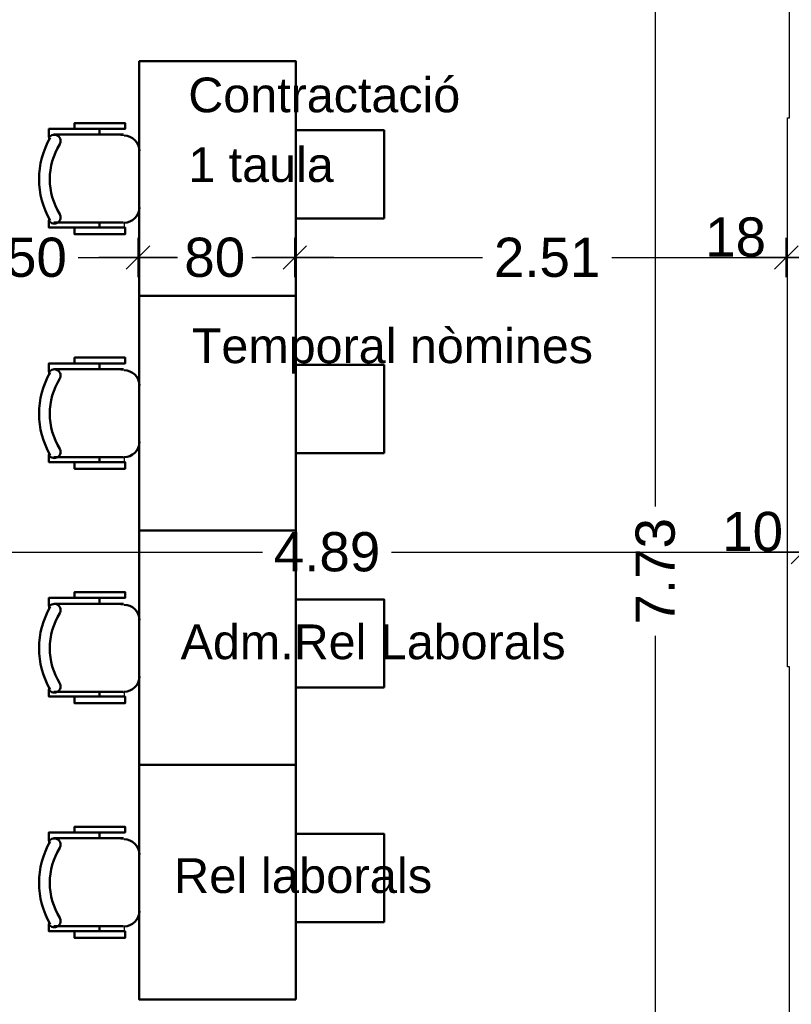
# Model space of a CAD drawing. Header units: metres. Extents: x -1 to 439, y -6 to 33.
# Tile 24 of 29: x 417.41 to 421.35, y 18.18 to 23.2. Entities that reach past the tile are written whole.
import ezdxf

# ---------------------------------------------------------------- set-up
doc = ezdxf.new("R2010")
doc.units = ezdxf.units.M
doc.header["$PDMODE"] = 65
doc.linetypes.add('CONTINUA', pattern=[0])
for name, color, linetype, lineweight in [('P1 COTES', 7, 'CONTINUA', 25), ('P1 MOBLES', 7, 'CONTINUA', 25), ('P1 SUPERFICI LLIURE', 7, 'CONTINUA', 25), ('P1 TEXT', 7, 'CONTINUA', 25)]:
    doc.layers.add(name, color=color, linetype=linetype, lineweight=lineweight)
doc.styles.add('ARIAL', font='arial.ttf')
doc.dimstyles.new('DIMSTYLE_4', dxfattribs={"dimtxt": 0.2, "dimasz": 0.2, "dimexe": 0, "dimexo": 1e-06, "dimgap": 0.1, "dimtad": 0, "dimrnd": 0.005, "dimzin": 4, "dimdsep": 46, "dimtxsty": 'ARIAL', "dimblk1": 'ALL_ML_STRICH', "dimblk2": 'ALL_ML_STRICH', "dimsah": 1, "dimcen": 0, "dimse1": 1, "dimse2": 1, "dimclrd": 2, "dimclre": 2, "dimclrt": 2, "dimadec": 0, "dimazin": 0, "dimtfac": 1, "dimtdec": 0, "dimtix": 1, "dimtmove": 2, "dimatfit": 3, "dimfxl": 0, "dimtzin": 0, "dimlwd": 0, "dimlwe": 35, "dimarcsym": 0})
doc.dimstyles.new('DIMSTYLE_5', dxfattribs={"dimtxt": 0.2, "dimasz": 0.2, "dimexe": 0, "dimexo": 1e-06, "dimgap": 0.1, "dimtad": 2, "dimdec": 0, "dimlfac": 100, "dimrnd": 0.5, "dimzin": 4, "dimdsep": 46, "dimtxsty": 'ARIAL', "dimblk1": 'ALL_ML_STRICH', "dimblk2": 'ALL_ML_STRICH', "dimsah": 1, "dimcen": 0, "dimse1": 1, "dimse2": 1, "dimclrd": 2, "dimclre": 2, "dimclrt": 2, "dimadec": 0, "dimazin": 0, "dimtfac": 1, "dimtdec": 0, "dimtix": 1, "dimtmove": 2, "dimatfit": 3, "dimfxl": 0, "dimtvp": 1.2, "dimtzin": 0, "dimlwd": 0, "dimlwe": 35, "dimarcsym": 0})
doc.dimstyles.new('DIMSTYLE_6', dxfattribs={"dimtxt": 0.2, "dimasz": 0.2, "dimexe": 0, "dimexo": 1e-06, "dimgap": 0.1, "dimtad": 0, "dimdec": 0, "dimlfac": 100, "dimrnd": 0.5, "dimzin": 4, "dimdsep": 46, "dimtxsty": 'ARIAL', "dimblk1": 'ALL_ML_STRICH', "dimblk2": 'ALL_ML_STRICH', "dimsah": 1, "dimcen": 0, "dimse1": 1, "dimse2": 1, "dimclrd": 2, "dimclre": 2, "dimclrt": 2, "dimadec": 0, "dimazin": 0, "dimtfac": 1, "dimtdec": 0, "dimtix": 1, "dimtmove": 2, "dimatfit": 3, "dimfxl": 0, "dimtzin": 0, "dimlwd": 0, "dimlwe": 35, "dimarcsym": 0})

# ---------------------------------------------------------------- blocks, each defined once
blk = doc.blocks.new('ALL_ML_STRICH')
at = {"color": 0, "linetype": 'ByBlock', "lineweight": -2}
for p, q in [((-0.3, -0.3), (0.3, 0.3)), ((0, -0.5), (0, 0.5)), ((-1, 0), (0.5, 0))]:
    blk.add_line(p, q, dxfattribs=at)
blk = doc.blocks.new('*D51')
at = {"layer": 'DEFPOINTS', "color": 2, "linetype": 'CONTINUA', "lineweight": 35, "transparency": 33554687}
for p in [(416.5111, 21.9898), (416.5111, 21.7095), (418.0115, 21.617)]:
    blk.add_point(p, dxfattribs=at)
at = {"layer": 'P1 COTES', "color": 2, "linetype": 'CONTINUA', "lineweight": -2, "transparency": 33554687}
for p, q in [((416.5111, 21.9898), (417.0461, 21.9898)), ((417.7061, 21.9898), (418.0115, 21.9898))]:
    blk.add_line(p, q, dxfattribs=at)
at = {"layer": 'P1 COTES', "color": 2, "linetype": 'CONTINUA', "lineweight": 35, "transparency": 33554687, "xscale": 0.2, "yscale": 0.2, "zscale": 0.2, "rotation": 180}
blk.add_blockref('ALL_ML_STRICH', (416.5111, 21.9898), dxfattribs=at)
at = {"layer": 'P1 COTES', "color": 2, "linetype": 'CONTINUA', "lineweight": 35, "transparency": 33554687, "xscale": 0.2, "yscale": 0.2, "zscale": 0.2}
blk.add_blockref('ALL_ML_STRICH', (418.0115, 21.9898), dxfattribs=at)
at = {"layer": 'P1 COTES', "color": 2, "linetype": 'CONTINUA', "lineweight": 35, "transparency": 33554687, "insert": (417.3761, 21.9899), "char_height": 0.2, "width": 0.8, "attachment_point": 5, "style": 'ARIAL'}
blk.add_mtext('\\A1;{\\A1;{1.50\\H0.132000;\\S^ ;}}', dxfattribs=at)
blk = doc.blocks.new('*D52')
at = {"layer": 'DEFPOINTS', "color": 2, "linetype": 'CONTINUA', "lineweight": 35, "transparency": 33554687}
for p in [(418.0115, 21.9898), (418.8115, 21.7942), (418.0115, 21.617)]:
    blk.add_point(p, dxfattribs=at)
at = {"layer": 'P1 COTES', "color": 2, "linetype": 'CONTINUA', "lineweight": -2, "transparency": 33554687}
for p, q in [((418.0115, 21.9898), (418.2128, 21.9898)), ((418.5928, 21.9898), (418.8115, 21.9898))]:
    blk.add_line(p, q, dxfattribs=at)
at = {"layer": 'P1 COTES', "color": 2, "linetype": 'CONTINUA', "lineweight": 35, "transparency": 33554687, "xscale": 0.2, "yscale": 0.2, "zscale": 0.2, "rotation": 180}
blk.add_blockref('ALL_ML_STRICH', (418.0115, 21.9898), dxfattribs=at)
at = {"layer": 'P1 COTES', "color": 2, "linetype": 'CONTINUA', "lineweight": 35, "transparency": 33554687, "xscale": 0.2, "yscale": 0.2, "zscale": 0.2}
blk.add_blockref('ALL_ML_STRICH', (418.8115, 21.9898), dxfattribs=at)
at = {"layer": 'P1 COTES', "color": 2, "linetype": 'CONTINUA', "lineweight": 35, "transparency": 33554687, "insert": (418.4028, 21.9898), "char_height": 0.2, "width": 0.4, "attachment_point": 5, "style": 'ARIAL'}
blk.add_mtext('\\A1;{80}', dxfattribs=at)
blk = doc.blocks.new('*D53')
at = {"layer": 'DEFPOINTS', "color": 2, "linetype": 'CONTINUA', "lineweight": 35, "transparency": 33554687}
for p in [(418.8115, 21.9898), (418.8115, 21.7942), (421.3211, 21.7022)]:
    blk.add_point(p, dxfattribs=at)
at = {"layer": 'P1 COTES', "color": 2, "linetype": 'CONTINUA', "lineweight": -2, "transparency": 33554687}
for p, q in [((418.8115, 21.9898), (419.7701, 21.9898)), ((420.4301, 21.9898), (421.3211, 21.9898))]:
    blk.add_line(p, q, dxfattribs=at)
at = {"layer": 'P1 COTES', "color": 2, "linetype": 'CONTINUA', "lineweight": 35, "transparency": 33554687, "xscale": 0.2, "yscale": 0.2, "zscale": 0.2, "rotation": 180}
blk.add_blockref('ALL_ML_STRICH', (418.8115, 21.9898), dxfattribs=at)
at = {"layer": 'P1 COTES', "color": 2, "linetype": 'CONTINUA', "lineweight": 35, "transparency": 33554687, "xscale": 0.2, "yscale": 0.2, "zscale": 0.2}
blk.add_blockref('ALL_ML_STRICH', (421.3211, 21.9898), dxfattribs=at)
at = {"layer": 'P1 COTES', "color": 2, "linetype": 'CONTINUA', "lineweight": 35, "transparency": 33554687, "insert": (420.1001, 21.9898), "char_height": 0.2, "width": 0.8, "attachment_point": 5, "style": 'ARIAL'}
blk.add_mtext('\\A1;{\\A1;{2.51\\H0.132000;\\S^ ;}}', dxfattribs=at)
blk = doc.blocks.new('*D54')
at = {"layer": 'DEFPOINTS', "color": 2, "linetype": 'CONTINUA', "lineweight": 35, "transparency": 33554687}
for p in [(421.3211, 21.9898), (421.5011, 21.9944), (421.3211, 21.7022)]:
    blk.add_point(p, dxfattribs=at)
at = {"layer": 'P1 COTES', "color": 2, "linetype": 'CONTINUA', "lineweight": -2, "transparency": 33554687}
blk.add_line((421.3211, 21.9898), (421.5011, 21.9898), dxfattribs=at)
at = {"layer": 'P1 COTES', "color": 2, "linetype": 'CONTINUA', "lineweight": 35, "transparency": 33554687, "xscale": 0.2, "yscale": 0.2, "zscale": 0.2, "rotation": 180}
blk.add_blockref('ALL_ML_STRICH', (421.3211, 21.9898), dxfattribs=at)
at = {"layer": 'P1 COTES', "color": 2, "linetype": 'CONTINUA', "lineweight": 35, "transparency": 33554687, "xscale": 0.2, "yscale": 0.2, "zscale": 0.2}
blk.add_blockref('ALL_ML_STRICH', (421.5011, 21.9898), dxfattribs=at)
at = {"layer": 'P1 COTES', "color": 2, "linetype": 'CONTINUA', "lineweight": 35, "transparency": 33554687, "insert": (421.0626, 22.0933), "char_height": 0.2, "width": 0.4, "attachment_point": 5, "style": 'ARIAL'}
blk.add_mtext('\\A1;{18}', dxfattribs=at)
blk = doc.blocks.new('*D61')
at = {"layer": 'DEFPOINTS', "color": 2, "linetype": 'CONTINUA', "lineweight": 35, "transparency": 33554687}
for p in [(420.9426, 24.2395), (420.6531, 16.5095), (421.1361, 16.5095)]:
    blk.add_point(p, dxfattribs=at)
at = {"layer": 'P1 COTES', "color": 2, "linetype": 'CONTINUA', "lineweight": -2, "transparency": 33554687}
for p, q in [((420.6531, 20.7189), (420.6531, 24.2395)), ((420.6531, 16.5095), (420.6531, 20.0589))]:
    blk.add_line(p, q, dxfattribs=at)
at = {"layer": 'P1 COTES', "color": 2, "linetype": 'CONTINUA', "lineweight": 35, "transparency": 33554687, "xscale": 0.2, "yscale": 0.2, "zscale": 0.2}
for p, rotation in [((420.6531, 24.2395), 90), ((420.6531, 16.5095), 270)]:
    blk.add_blockref('ALL_ML_STRICH', p, dxfattribs=dict(at, rotation=rotation))
at = {"layer": 'P1 COTES', "color": 2, "linetype": 'CONTINUA', "lineweight": 35, "transparency": 33554687, "insert": (420.6531, 20.3889), "char_height": 0.2, "width": 0.8, "attachment_point": 5, "rotation": 90, "style": 'ARIAL'}
blk.add_mtext('\\A1;{\\A1;{7.73\\H0.132000;\\S^ ;}}', dxfattribs=at)
blk = doc.blocks.new('*D155')
at = {"layer": 'DEFPOINTS', "color": 2, "linetype": 'CONTINUA', "lineweight": 35, "transparency": 33554687}
for p in [(416.517, 22.3195), (416.517, 20.4871), (421.407, 19.3149)]:
    blk.add_point(p, dxfattribs=at)
at = {"layer": 'P1 COTES', "color": 2, "linetype": 'CONTINUA', "lineweight": -2, "transparency": 33554687}
for p, q in [((416.517, 20.4871), (418.6462, 20.4871)), ((419.3062, 20.4871), (421.407, 20.4871))]:
    blk.add_line(p, q, dxfattribs=at)
at = {"layer": 'P1 COTES', "color": 2, "linetype": 'CONTINUA', "lineweight": 35, "transparency": 33554687, "xscale": 0.2, "yscale": 0.2, "zscale": 0.2, "rotation": 180}
blk.add_blockref('ALL_ML_STRICH', (416.517, 20.4871), dxfattribs=at)
at = {"layer": 'P1 COTES', "color": 2, "linetype": 'CONTINUA', "lineweight": 35, "transparency": 33554687, "xscale": 0.2, "yscale": 0.2, "zscale": 0.2}
blk.add_blockref('ALL_ML_STRICH', (421.407, 20.4871), dxfattribs=at)
at = {"layer": 'P1 COTES', "color": 2, "linetype": 'CONTINUA', "lineweight": 35, "transparency": 33554687, "insert": (418.9762, 20.4871), "char_height": 0.2, "width": 0.8, "attachment_point": 5, "style": 'ARIAL'}
blk.add_mtext('\\A1;{\\A1;{4.89\\H0.132000;\\S^ ;}}', dxfattribs=at)
blk = doc.blocks.new('*D156')
at = {"layer": 'DEFPOINTS', "color": 2, "linetype": 'CONTINUA', "lineweight": 35, "transparency": 33554687}
for p in [(421.407, 20.4871), (421.407, 19.3149), (421.507, 19.3149)]:
    blk.add_point(p, dxfattribs=at)
at = {"layer": 'P1 COTES', "color": 2, "linetype": 'CONTINUA', "lineweight": -2, "transparency": 33554687}
blk.add_line((421.407, 20.4871), (421.507, 20.4871), dxfattribs=at)
at = {"layer": 'P1 COTES', "color": 2, "linetype": 'CONTINUA', "lineweight": 35, "transparency": 33554687, "xscale": 0.2, "yscale": 0.2, "zscale": 0.2, "rotation": 180}
blk.add_blockref('ALL_ML_STRICH', (421.407, 20.4871), dxfattribs=at)
at = {"layer": 'P1 COTES', "color": 2, "linetype": 'CONTINUA', "lineweight": 35, "transparency": 33554687, "xscale": 0.2, "yscale": 0.2, "zscale": 0.2}
blk.add_blockref('ALL_ML_STRICH', (421.507, 20.4871), dxfattribs=at)
at = {"layer": 'P1 COTES', "color": 2, "linetype": 'CONTINUA', "lineweight": 35, "transparency": 33554687, "insert": (421.1496, 20.5905), "char_height": 0.2, "width": 0.4, "attachment_point": 5, "style": 'ARIAL'}
blk.add_mtext('\\A1;{10}', dxfattribs=at)

msp = doc.modelspace()

# ---------------------------------------------------------------- linework, layer by layer
at = {"layer": 'P1 MOBLES', "color": 202, "linetype": 'CONTINUA', "lineweight": 50, "transparency": 33554687}
for p, q in [((417.93691, 22.617), (417.58132, 22.617)), ((417.81414, 22.64663), (417.81414, 22.617)), ((418.01734, 22.24872), (418.01734, 22.53657)), ((417.58132, 22.16829), (417.93691, 22.16829)), ((417.81414, 22.14289), (417.81414, 22.16829)), ((417.93691, 21.42006), (417.58132, 21.42006)), ((417.81414, 21.44969), (417.81414, 21.42006)), ((418.01734, 21.05177), (418.01734, 21.33963)), ((417.58132, 20.97134), (417.93691, 20.97134)), ((417.81414, 20.94594), (417.81414, 20.97134)), ((417.81414, 20.25274), (417.81414, 20.22311)), ((417.93691, 20.22311), (417.58132, 20.22311)), ((418.01734, 19.85482), (418.01734, 20.14268)), ((417.58132, 19.77439), (417.93691, 19.77439)), ((417.81414, 19.74899), (417.81414, 19.77439)), ((417.81414, 19.0558), (417.81414, 19.02616)), ((417.93691, 19.02616), (417.58132, 19.02616)), ((418.01734, 18.65788), (418.01734, 18.94573)), ((417.58132, 18.57745), (417.93691, 18.57745)), ((417.81414, 18.55205), (417.81414, 18.57745))]:
    msp.add_line(p, q, dxfattribs=at)
for points in [[(418.81741, 21.79417), (418.81741, 22.99112), (418.01734, 22.99112), (418.01734, 21.79417), (418.81741, 21.79417)], [(419.26741, 22.18925), (418.81741, 22.18925), (418.81741, 22.63925), (419.26741, 22.63925), (419.26741, 22.18925)], [(418.81741, 20.59722), (418.81741, 21.79417), (418.01734, 21.79417), (418.01734, 20.59722), (418.81741, 20.59722)], [(419.26741, 20.9923), (418.81741, 20.9923), (418.81741, 21.4423), (419.26741, 21.4423), (419.26741, 20.9923)], [(418.81741, 19.40028), (418.81741, 20.59722), (418.01734, 20.59722), (418.01734, 19.40028), (418.81741, 19.40028)], [(419.26741, 19.79535), (418.81741, 19.79535), (418.81741, 20.24535), (419.26741, 20.24535), (419.26741, 19.79535)], [(418.81741, 18.20333), (418.81741, 19.40028), (418.01734, 19.40028), (418.01734, 18.20333), (418.81741, 18.20333)], [(419.26741, 18.59841), (418.81741, 18.59841), (418.81741, 19.04841), (419.26741, 19.04841), (419.26741, 18.59841)]]:
    msp.add_lwpolyline(points, close=True, dxfattribs=at)
for points in [[(417.68715, 22.64663), (417.68715, 22.67627), (417.94537, 22.67627), (417.94537, 22.64663), (417.55592, 22.64663), (417.55592, 22.6043)], [(417.5577, 22.60226), (417.56176, 22.60718), (417.56658, 22.61109), (417.57197, 22.61394), (417.57776, 22.6157), (417.58378, 22.61633), (417.58986, 22.61581), (417.59581, 22.61409), (417.60148, 22.61113), (417.60644, 22.60712), (417.6104, 22.60234), (417.6133, 22.59698), (417.61512, 22.59121), (417.61582, 22.58519), (417.61535, 22.57911), (417.61369, 22.57314), (417.6108, 22.56745)], [(417.93967, 22.6121), (417.95546, 22.61051), (417.97016, 22.60594), (417.98346, 22.59872), (417.99505, 22.58916), (418.00461, 22.57757), (418.01183, 22.56427), (418.0164, 22.54957), (418.01799, 22.53378)], [(417.6108, 22.21225), (417.61369, 22.20656), (417.61535, 22.20059), (417.61582, 22.19451), (417.61512, 22.18849), (417.6133, 22.18272), (417.6104, 22.17736), (417.60644, 22.17258), (417.60148, 22.16856), (417.59581, 22.16561), (417.58986, 22.16389), (417.58378, 22.16336), (417.57776, 22.164), (417.57197, 22.16576), (417.56658, 22.16861), (417.56176, 22.17252), (417.5577, 22.17744)], [(418.01799, 22.24591), (418.0164, 22.23013), (418.01183, 22.21543), (418.00461, 22.20213), (417.99505, 22.19054), (417.98346, 22.18098), (417.97016, 22.17375), (417.95546, 22.16919), (417.93967, 22.1676)], [(417.68715, 22.14289), (417.68715, 22.10902), (417.94537, 22.10902), (417.94537, 22.14289), (417.55592, 22.14289), (417.55592, 22.18098)], [(417.68715, 21.44969), (417.68715, 21.47932), (417.94537, 21.47932), (417.94537, 21.44969), (417.55592, 21.44969), (417.55592, 21.40736)], [(417.5577, 21.40531), (417.56176, 21.41024), (417.56658, 21.41414), (417.57197, 21.41699), (417.57776, 21.41875), (417.58378, 21.41939), (417.58986, 21.41886), (417.59581, 21.41714), (417.60148, 21.41419), (417.60644, 21.41017), (417.6104, 21.4054), (417.6133, 21.40004), (417.61512, 21.39426), (417.61582, 21.38825), (417.61535, 21.38217), (417.61369, 21.37619), (417.6108, 21.3705)], [(417.93967, 21.41515), (417.95546, 21.41356), (417.97016, 21.409), (417.98346, 21.40178), (417.99505, 21.39221), (418.00461, 21.38062), (418.01183, 21.36732), (418.0164, 21.35262), (418.01799, 21.33684)], [(417.6108, 21.01531), (417.61369, 21.00961), (417.61535, 21.00364), (417.61582, 20.99756), (417.61512, 20.99155), (417.6133, 20.98577), (417.6104, 20.98041), (417.60644, 20.97563), (417.60148, 20.97162), (417.59581, 20.96867), (417.58986, 20.96694), (417.58378, 20.96642), (417.57776, 20.96705), (417.57197, 20.96881), (417.56658, 20.97166), (417.56176, 20.97557), (417.5577, 20.9805)], [(418.01799, 21.04897), (418.0164, 21.03319), (418.01183, 21.01849), (418.00461, 21.00518), (417.99505, 20.99359), (417.98346, 20.98403), (417.97016, 20.97681), (417.95546, 20.97225), (417.93967, 20.97065)], [(417.68715, 20.94594), (417.68715, 20.91208), (417.94537, 20.91208), (417.94537, 20.94594), (417.55592, 20.94594), (417.55592, 20.98404)], [(417.68715, 20.25274), (417.68715, 20.28237), (417.94537, 20.28237), (417.94537, 20.25274), (417.55592, 20.25274), (417.55592, 20.21041)], [(417.5577, 20.20837), (417.56176, 20.21329), (417.56658, 20.2172), (417.57197, 20.22005), (417.57776, 20.22181), (417.58378, 20.22244), (417.58986, 20.22192), (417.59581, 20.2202), (417.60148, 20.21724), (417.60644, 20.21323), (417.6104, 20.20845), (417.6133, 20.20309), (417.61512, 20.19732), (417.61582, 20.1913), (417.61535, 20.18522), (417.61369, 20.17925), (417.6108, 20.17355)], [(417.93967, 20.2182), (417.95546, 20.21661), (417.97016, 20.21205), (417.98346, 20.20483), (417.99505, 20.19527), (418.00461, 20.18368), (418.01183, 20.17037), (418.0164, 20.15567), (418.01799, 20.13989)], [(418.01799, 19.85202), (418.0164, 19.83624), (418.01183, 19.82154), (418.00461, 19.80824), (417.99505, 19.79665), (417.98346, 19.78708), (417.97016, 19.77986), (417.95546, 19.7753), (417.93967, 19.77371)], [(417.6108, 19.81836), (417.61369, 19.81267), (417.61535, 19.80669), (417.61582, 19.80061), (417.61512, 19.7946), (417.6133, 19.78883), (417.6104, 19.78346), (417.60644, 19.77869), (417.60148, 19.77467), (417.59581, 19.77172), (417.58986, 19.77), (417.58378, 19.76947), (417.57776, 19.77011), (417.57197, 19.77187), (417.56658, 19.77472), (417.56176, 19.77862), (417.5577, 19.78355)], [(417.68715, 19.74899), (417.68715, 19.71513), (417.94537, 19.71513), (417.94537, 19.74899), (417.55592, 19.74899), (417.55592, 19.78709)], [(417.68715, 19.0558), (417.68715, 19.08543), (417.94537, 19.08543), (417.94537, 19.0558), (417.55592, 19.0558), (417.55592, 19.01346)], [(417.5577, 19.01142), (417.56176, 19.01634), (417.56658, 19.02025), (417.57197, 19.0231), (417.57776, 19.02486), (417.58378, 19.0255), (417.58986, 19.02497), (417.59581, 19.02325), (417.60148, 19.0203), (417.60644, 19.01628), (417.6104, 19.0115), (417.6133, 19.00614), (417.61512, 19.00037), (417.61582, 18.99436), (417.61535, 18.98828), (417.61369, 18.9823), (417.6108, 18.97661)], [(417.93967, 19.02126), (417.95546, 19.01967), (417.97016, 19.0151), (417.98346, 19.00788), (417.99505, 18.99832), (418.00461, 18.98673), (418.01183, 18.97343), (418.0164, 18.95873), (418.01799, 18.94295)], [(418.01799, 18.65508), (418.0164, 18.63929), (418.01183, 18.62459), (418.00461, 18.61129), (417.99505, 18.5997), (417.98346, 18.59014), (417.97016, 18.58292), (417.95546, 18.57835), (417.93967, 18.57676)], [(417.6108, 18.62141), (417.61369, 18.61572), (417.61535, 18.60975), (417.61582, 18.60367), (417.61512, 18.59765), (417.6133, 18.59188), (417.6104, 18.58652), (417.60644, 18.58174), (417.60148, 18.57773), (417.59581, 18.57477), (417.58986, 18.57305), (417.58378, 18.57253), (417.57776, 18.57316), (417.57197, 18.57492), (417.56658, 18.57777), (417.56176, 18.58168), (417.5577, 18.5866)], [(417.68715, 18.55205), (417.68715, 18.51818), (417.94537, 18.51818), (417.94537, 18.55205), (417.55592, 18.55205), (417.55592, 18.59015)]]:
    msp.add_lwpolyline(points, dxfattribs=at)
for centre, radius, start, end in [((417.92245, 22.38977), 0.41667, 149.55452, 210.42649), ((417.90129, 22.38977), 0.34049, 148.23525, 211.74199), ((417.92245, 21.19282), 0.41667, 149.55452, 210.42649), ((417.90129, 21.19282), 0.34049, 148.23525, 211.74199), ((417.92245, 19.99588), 0.41667, 149.55452, 210.42649), ((417.90129, 19.99588), 0.34049, 148.23525, 211.74199), ((417.92245, 18.79893), 0.41667, 149.55452, 210.42649), ((417.90129, 18.79893), 0.34049, 148.23525, 211.74199)]:
    msp.add_arc(centre, radius, start, end, dxfattribs=at)
at = {"layer": 'P1 SUPERFICI LLIURE', "color": 7, "linetype": 'CONTINUA', "lineweight": 25, "transparency": 33554687}
for p, q in [((421.33698, 22.70317), (421.33698, 23.50317)), ((418.01734, 22.56215), (418.01734, 22.99112)), ((418.01734, 22.99112), (418.81741, 22.99112)), ((418.81741, 22.99112), (418.81741, 22.63925)), ((421.32698, 22.70317), (421.33698, 22.70317)), ((421.32698, 19.90038), (421.32698, 22.70317)), ((417.55592, 22.58722), (417.55592, 22.64663)), ((417.55592, 22.64663), (417.81414, 22.64663)), ((417.81414, 22.64663), (417.81414, 22.617)), ((417.81414, 22.617), (417.89102, 22.617)), ((417.89102, 22.617), (417.95546, 22.61051)), ((418.81741, 22.63925), (419.26741, 22.63925)), ((419.26741, 22.63925), (419.26741, 22.18925)), ((417.53366, 22.53964), (417.54719, 22.57088)), ((417.54719, 22.57088), (417.55592, 22.58722)), ((417.95546, 22.61051), (417.97016, 22.60594)), ((417.97016, 22.60594), (417.98346, 22.59872)), ((417.98346, 22.59872), (417.99505, 22.58916)), ((417.99505, 22.58916), (418.01734, 22.56215)), ((417.52272, 22.5074), (417.53366, 22.53964)), ((417.50891, 22.44079), (417.51445, 22.47438)), ((417.51445, 22.47438), (417.52272, 22.5074)), ((417.50612, 22.40686), (417.50891, 22.44079)), ((417.50612, 22.37282), (417.50612, 22.40686)), ((417.50889, 22.33889), (417.50612, 22.37282)), ((417.51443, 22.3053), (417.50889, 22.33889)), ((417.52268, 22.27227), (417.51443, 22.3053)), ((417.53361, 22.24003), (417.52268, 22.27227)), ((417.54713, 22.20879), (417.53361, 22.24003)), ((418.01734, 22.21755), (417.99505, 22.19054)), ((418.01734, 21.3652), (418.01734, 22.21755)), ((417.55592, 22.19231), (417.54713, 22.20879)), ((417.55592, 22.14289), (417.55592, 22.19231)), ((417.95546, 22.16919), (417.93967, 22.1676)), ((417.93967, 22.1676), (417.93967, 22.14289)), ((417.97016, 22.17375), (417.95546, 22.16919)), ((417.98346, 22.18098), (417.97016, 22.17375)), ((417.99505, 22.19054), (417.98346, 22.18098)), ((419.26741, 22.18925), (418.81741, 22.18925)), ((418.81741, 22.18925), (418.81741, 21.4423)), ((417.68715, 22.14289), (417.55592, 22.14289)), ((417.68715, 22.10902), (417.68715, 22.14289)), ((417.94537, 22.10902), (417.68715, 22.10902)), ((417.93967, 22.14289), (417.94537, 22.14289)), ((417.94537, 22.14289), (417.94537, 22.10902)), ((417.55592, 21.39028), (417.55592, 21.44969)), ((417.55592, 21.44969), (417.81414, 21.44969)), ((417.81414, 21.44969), (417.81414, 21.42006)), ((417.81414, 21.42006), (417.89102, 21.42006)), ((417.89102, 21.42006), (417.95546, 21.41356)), ((417.95546, 21.41356), (417.97016, 21.409)), ((417.97016, 21.409), (417.98346, 21.40178)), ((418.81741, 21.4423), (419.26741, 21.4423)), ((419.26741, 21.4423), (419.26741, 20.9923)), ((417.53366, 21.34269), (417.54719, 21.37393)), ((417.54719, 21.37393), (417.55592, 21.39028)), ((417.98346, 21.40178), (417.99505, 21.39221)), ((417.99505, 21.39221), (418.01734, 21.3652)), ((417.51445, 21.27743), (417.52272, 21.31045)), ((417.52272, 21.31045), (417.53366, 21.34269)), ((417.50891, 21.24384), (417.51445, 21.27743)), ((417.50612, 21.20991), (417.50891, 21.24384)), ((417.50612, 21.17587), (417.50612, 21.20991)), ((417.50889, 21.14194), (417.50612, 21.17587)), ((417.51443, 21.10835), (417.50889, 21.14194)), ((417.52268, 21.07532), (417.51443, 21.10835)), ((417.53361, 21.04308), (417.52268, 21.07532)), ((417.54713, 21.01184), (417.53361, 21.04308)), ((417.55592, 20.99537), (417.54713, 21.01184)), ((418.01734, 21.0206), (417.99505, 20.99359)), ((418.01734, 20.16825), (418.01734, 21.0206)), ((417.55592, 20.94594), (417.55592, 20.99537)), ((417.95546, 20.97225), (417.93967, 20.97065)), ((417.93967, 20.97065), (417.93967, 20.94594)), ((417.97016, 20.97681), (417.95546, 20.97225)), ((417.98346, 20.98403), (417.97016, 20.97681)), ((417.99505, 20.99359), (417.98346, 20.98403)), ((419.26741, 20.9923), (418.81741, 20.9923)), ((418.81741, 20.9923), (418.81741, 20.24535)), ((417.68715, 20.94594), (417.55592, 20.94594)), ((417.68715, 20.91208), (417.68715, 20.94594)), ((417.94537, 20.91208), (417.68715, 20.91208)), ((417.93967, 20.94594), (417.94537, 20.94594)), ((417.94537, 20.94594), (417.94537, 20.91208)), ((417.55592, 20.19333), (417.55592, 20.25274)), ((417.55592, 20.25274), (417.81414, 20.25274)), ((417.81414, 20.25274), (417.81414, 20.22311)), ((417.81414, 20.22311), (417.89102, 20.22311)), ((417.89102, 20.22311), (417.95546, 20.21661)), ((417.95546, 20.21661), (417.97016, 20.21205)), ((417.97016, 20.21205), (417.98346, 20.20483)), ((417.98346, 20.20483), (417.99505, 20.19527)), ((418.81741, 20.24535), (419.26741, 20.24535)), ((419.26741, 20.24535), (419.26741, 19.79535)), ((417.53366, 20.14575), (417.54719, 20.17698)), ((417.54719, 20.17698), (417.55592, 20.19333)), ((417.99505, 20.19527), (418.01734, 20.16825)), ((417.51445, 20.08048), (417.52272, 20.11351)), ((417.52272, 20.11351), (417.53366, 20.14575)), ((417.50891, 20.0469), (417.51445, 20.08048)), ((417.50612, 20.01297), (417.50891, 20.0469)), ((417.50612, 19.97892), (417.50612, 20.01297)), ((417.50889, 19.94499), (417.50612, 19.97892)), ((417.51443, 19.9114), (417.50889, 19.94499)), ((417.52268, 19.87838), (417.51443, 19.9114)), ((421.33698, 19.90038), (421.32698, 19.90038)), ((421.33698, 16.50946), (421.33698, 19.90038)), ((417.53361, 19.84614), (417.52268, 19.87838)), ((417.54713, 19.81489), (417.53361, 19.84614)), ((417.55592, 19.79842), (417.54713, 19.81489)), ((417.55592, 19.74899), (417.55592, 19.79842)), ((418.01734, 19.82366), (417.99505, 19.79665)), ((418.01734, 18.97131), (418.01734, 19.82366)), ((417.68715, 19.74899), (417.55592, 19.74899)), ((417.68715, 19.71513), (417.68715, 19.74899)), ((417.95546, 19.7753), (417.93967, 19.77371)), ((417.93967, 19.77371), (417.93967, 19.74899)), ((417.93967, 19.74899), (417.94537, 19.74899)), ((417.94537, 19.74899), (417.94537, 19.71513)), ((417.97016, 19.77986), (417.95546, 19.7753)), ((417.98346, 19.78708), (417.97016, 19.77986)), ((417.99505, 19.79665), (417.98346, 19.78708)), ((419.26741, 19.79535), (418.81741, 19.79535)), ((418.81741, 19.79535), (418.81741, 19.04841)), ((417.94537, 19.71513), (417.68715, 19.71513)), ((417.55592, 18.99639), (417.55592, 19.0558)), ((417.55592, 19.0558), (417.81414, 19.0558)), ((417.81414, 19.0558), (417.81414, 19.02616)), ((418.81741, 19.04841), (419.26741, 19.04841)), ((419.26741, 19.04841), (419.26741, 18.59841)), ((417.54719, 18.98004), (417.55592, 18.99639)), ((417.81414, 19.02616), (417.89102, 19.02616)), ((417.89102, 19.02616), (417.95546, 19.01967)), ((417.95546, 19.01967), (417.97016, 19.0151)), ((417.97016, 19.0151), (417.98346, 19.00788)), ((417.98346, 19.00788), (417.99505, 18.99832)), ((417.99505, 18.99832), (418.01734, 18.97131)), ((417.52272, 18.91656), (417.53366, 18.9488)), ((417.53366, 18.9488), (417.54719, 18.98004)), ((417.51445, 18.88354), (417.52272, 18.91656)), ((417.50612, 18.81602), (417.50891, 18.84995)), ((417.50891, 18.84995), (417.51445, 18.88354)), ((417.50612, 18.78198), (417.50612, 18.81602)), ((417.50889, 18.74805), (417.50612, 18.78198)), ((417.51443, 18.71446), (417.50889, 18.74805)), ((417.52268, 18.68143), (417.51443, 18.71446)), ((417.53361, 18.64919), (417.52268, 18.68143)), ((417.54713, 18.61795), (417.53361, 18.64919)), ((417.55592, 18.60148), (417.54713, 18.61795)), ((417.55592, 18.55205), (417.55592, 18.60148)), ((417.99505, 18.5997), (417.98346, 18.59014)), ((418.01734, 18.62671), (417.99505, 18.5997)), ((418.01734, 18.20333), (418.01734, 18.62671)), ((419.26741, 18.59841), (418.81741, 18.59841)), ((418.81741, 18.59841), (418.81741, 18.20333)), ((417.68715, 18.55205), (417.55592, 18.55205)), ((417.68715, 18.51818), (417.68715, 18.55205)), ((417.95546, 18.57835), (417.93967, 18.57676)), ((417.93967, 18.57676), (417.93967, 18.55205)), ((417.93967, 18.55205), (417.94537, 18.55205)), ((417.94537, 18.55205), (417.94537, 18.51818)), ((417.97016, 18.58292), (417.95546, 18.57835)), ((417.98346, 18.59014), (417.97016, 18.58292)), ((417.94537, 18.51818), (417.68715, 18.51818)), ((418.81741, 18.20333), (418.01734, 18.20333))]:
    msp.add_line(p, q, dxfattribs=at)

# ---------------------------------------------------------------- texts
at = {"layer": 'P1 TEXT', "color": 7, "linetype": 'CONTINUA', "lineweight": 25, "transparency": 33554687, "insert": (418.268, 22.90819), "char_height": 0.1770789, "width": 1.484803, "attachment_point": 1, "line_spacing_factor": 1.204819, "style": 'ARIAL'}
msp.add_mtext('\\A1;{\\fArial|i0|b0;\\H0.177079;\\W1.000000;\\C7;Contractació}\\P{\\fArial|i0|b0;\\H0.177079;\\W1.000000;\\C7;1 taula}\\P', dxfattribs=at)
at = {"layer": 'P1 TEXT', "color": 7, "linetype": 'CONTINUA', "lineweight": 25, "transparency": 33554687, "char_height": 0.1770789, "attachment_point": 7, "style": 'ARIAL'}
for s, insert, width in [('\\W1.00;Temporal nòmines', (418.28589, 21.39743), 2.1489348), ('\\W1.00;Adm.Rel Laborals', (418.22872, 19.93772), 2.0663022), ('\\W1.01;Rel laborals', (418.19434, 18.74453), 1.4053263)]:
    msp.add_mtext(s, dxfattribs=dict(at, insert=insert, width=width))

# ---------------------------------------------------------------- dimensions: what is measured, and where the dimension line sits
at = {"layer": 'P1 COTES', "color": 2, "linetype": 'CONTINUA', "lineweight": 35, "transparency": 33554687}
dim = msp.add_linear_dim(base=(420.6531, 24.23946), p1=(421.13612, 16.50946), p2=(420.94262, 24.23946), angle=90, dimstyle='DIMSTYLE_4', override={"dimpost": '<>', "dimclrd": 2, "dimclre": 2, "dimclrt": 2, "dimlwd": 0, "dimlwe": 35}, dxfattribs=at)
dim.commit()
dim.dimension.update_dxf_attribs({"geometry": '*D61', "text_midpoint": (420.6531, 20.38891), "dimtype": 160})
for base, p1, p2, dimstyle, picture, middle in [((421.40698, 20.48708), (416.51698, 22.31946), (421.40698, 19.31492), 'DIMSTYLE_4', '*D155', (418.97623, 20.48708)), ((421.5011, 21.98985), (421.3211, 21.70223), (421.5011, 21.99445), 'DIMSTYLE_5', '*D54', (421.0626, 22.09326)), ((418.01145, 21.98985), (416.5111, 21.70946), (418.01145, 21.61704), 'DIMSTYLE_4', '*D51', (417.37607, 21.98992)), ((418.81152, 21.98985), (418.01145, 21.61704), (418.81152, 21.79417), 'DIMSTYLE_6', '*D52', (418.40278, 21.98985)), ((421.3211, 21.98985), (418.81152, 21.79417), (421.3211, 21.70223), 'DIMSTYLE_4', '*D53', (420.10006, 21.98985)), ((421.50698, 20.48708), (421.40698, 19.31492), (421.50698, 19.31492), 'DIMSTYLE_5', '*D156', (421.14958, 20.59049))]:
    dim = msp.add_linear_dim(base=base, p1=p1, p2=p2, dimstyle=dimstyle, override={"dimpost": '<>', "dimclrd": 2, "dimclre": 2, "dimclrt": 2, "dimlwd": 0, "dimlwe": 35}, dxfattribs=at)
    dim.commit()
    dim.dimension.update_dxf_attribs({"geometry": picture, "text_midpoint": middle, "dimtype": 160})

doc.saveas('drawing.dxf')
